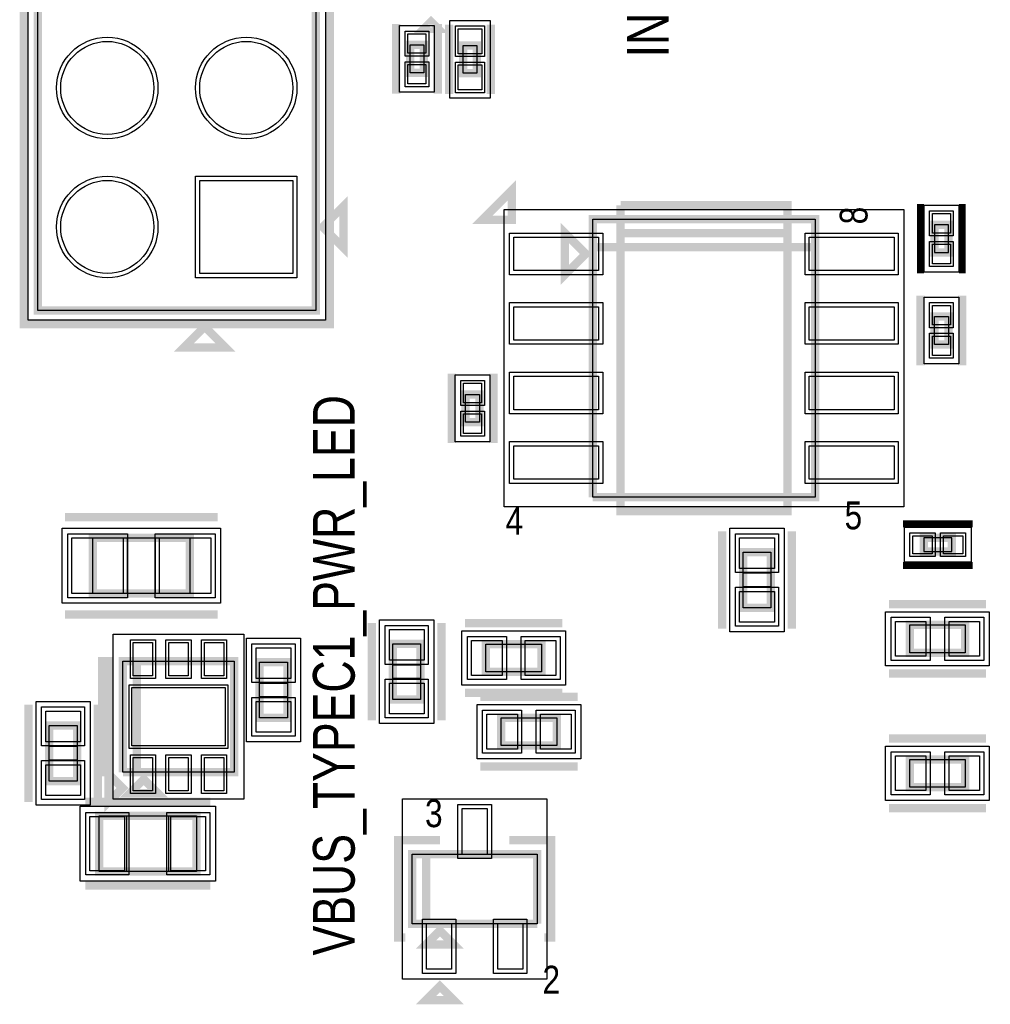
# Model space of a CAD drawing. Extents: x -10 to 137, y -26 to 192.
# Tile 18 of 78: x 17 to 35, y 16 to 34. Entities that reach past the tile are written whole.
import ezdxf

# ---------------------------------------------------------------- set-up
doc = ezdxf.new("R2010")
doc.units = 0
for name, color, linetype in [('BG_SILKSCREEN_TOP', 7, 'CONTINUOUS'), ('PG_ASSEMBLY_TOP', 120, 'CONTINUOUS'), ('PG_DFA_BOUND_TOP', 95, 'CONTINUOUS'), ('PG_PLACE_BOUND_TOP', 23, 'CONTINUOUS'), ('PG_SILKSCREEN_TOP', 7, 'CONTINUOUS'), ('PIN_PASTEMASK_TOP', 212, 'CONTINUOUS'), ('PIN_SOLDERMASK_TOP', 110, 'CONTINUOUS'), ('PIN_TOP', 140, 'CONTINUOUS'), ('VKO_TOP', 243, 'CONTINUOUS')]:
    doc.layers.add(name, color=color, linetype=linetype)

msp = doc.modelspace()

# ---------------------------------------------------------------- linework, layer by layer
at = {"layer": 'PG_ASSEMBLY_TOP', "const_width": 0.1524}
for points in [[(17.399, 28.8798), (17.399, 42.0878), (22.479, 42.0878), (22.479, 28.8798), (17.399, 28.8798)], [(24.20112, 33.729168), (24.20112, 33.221168), (24.45512, 33.221168), (24.45512, 33.729168), (24.20112, 33.729168)], [(25.171014, 33.72085), (25.171014, 33.212849), (25.425014, 33.212849), (25.425014, 33.72085), (25.171014, 33.72085)], [(22.606, 30.4038), (22.987, 30.0228), (22.987, 30.7848), (22.606, 30.4038)], [(27.540204, 25.465786), (31.604204, 25.465786), (31.604204, 30.545786), (27.540204, 30.545786), (27.540204, 30.037786), (31.604204, 30.037786)], [(27.413204, 29.910786), (27.032204, 30.291786), (27.032204, 29.529786), (27.413204, 29.910786)], [(34.039556, 29.936694), (34.039556, 30.444694), (33.785556, 30.444694), (33.785556, 29.936694), (34.039556, 29.936694)], [(31.604204, 30.037786), (27.540204, 30.037786), (27.540204, 25.465786)], [(33.785556, 28.766516), (33.785556, 28.258516), (34.039556, 28.258516), (34.039556, 28.766516), (33.785556, 28.766516)], [(25.471374, 26.836878), (25.471374, 27.344878), (25.217374, 27.344878), (25.217374, 26.836878), (25.471374, 26.836878)], [(18.402808, 23.706074), (20.180808, 23.706074), (20.180808, 24.722074), (18.402808, 24.722074), (18.402808, 23.706074)], [(34.100008, 24.72563), (33.592008, 24.72563), (33.592008, 24.47163), (34.100008, 24.47163), (34.100008, 24.72563)], [(30.287722, 24.46274), (30.287722, 23.44674), (30.795722, 23.44674), (30.795722, 24.46274), (30.287722, 24.46274)], [(34.347912, 23.132542), (33.331912, 23.132542), (33.331912, 22.624542), (34.347912, 22.624542), (34.347912, 23.132542)], [(24.394922, 21.77034), (24.394922, 22.78634), (23.886922, 22.78634), (23.886922, 21.77034), (24.394922, 21.77034)], [(25.588722, 22.275292), (26.604722, 22.275292), (26.604722, 22.783292), (25.588722, 22.783292), (25.588722, 22.275292)], [(19.20875, 22.47265), (19.20875, 20.44065), (18.95475, 20.44065)], [(18.95475, 20.44065), (18.95475, 22.47265), (20.98675, 22.47265), (20.98675, 20.44065), (19.20875, 20.44065), (19.20875, 22.47265)], [(21.96084, 21.436076), (21.96084, 22.452076), (21.45284, 22.452076), (21.45284, 21.436076), (21.96084, 21.436076)], [(25.866344, 20.929092), (26.882344, 20.929092), (26.882344, 21.437092), (25.866344, 21.437092), (25.866344, 20.929092)], [(18.116296, 20.280376), (18.116296, 21.296376), (17.608296, 21.296376), (17.608296, 20.280376), (18.116296, 20.280376)], [(34.347912, 20.676616), (33.331912, 20.676616), (33.331912, 20.168616), (34.347912, 20.168616), (34.347912, 20.676616)], [(19.33575, 20.31365), (19.08175, 20.05965), (19.58975, 20.05965), (19.33575, 20.31365)], [(18.519648, 18.628614), (20.297648, 18.628614), (20.297648, 19.644614), (18.519648, 19.644614), (18.519648, 18.628614)], [(26.525728, 17.674336), (26.525728, 18.944336), (24.239728, 18.944336), (24.239728, 17.674336), (24.493728, 17.674336), (24.493728, 18.944336)], [(24.493728, 18.944336), (24.493728, 17.674336), (26.525728, 17.674336)], [(24.747728, 17.547336), (24.493728, 17.293336), (25.001728, 17.293336), (24.747728, 17.547336)]]:
    msp.add_lwpolyline(points, dxfattribs=at)
at = {"layer": 'PG_DFA_BOUND_TOP'}
for points in [[(17.2212, 28.702), (17.2212, 42.2656), (22.6568, 42.2656), (22.6568, 28.702)], [(24.64562, 34.085276), (24.64562, 32.86506), (24.01062, 32.86506), (24.01062, 34.085276)], [(24.929714, 34.177849), (25.666314, 34.177849), (25.666314, 32.75585), (24.929714, 32.75585)], [(34.230056, 29.580495), (33.595056, 29.580495), (33.595056, 30.800893), (34.230056, 30.800893)], [(25.919684, 25.287986), (25.919684, 30.723586), (33.224724, 30.723586), (33.224724, 25.287986)], [(33.595056, 27.902408), (33.595056, 29.122624), (34.230056, 29.122624), (34.230056, 27.902408)], [(25.026874, 26.48077), (25.026874, 27.700986), (25.661874, 27.700986), (25.661874, 26.48077)], [(17.844008, 23.528274), (17.844008, 24.899874), (20.739608, 24.899874), (20.739608, 23.528274)], [(30.046422, 23.007574), (30.046422, 24.901906), (31.037022, 24.901906), (31.037022, 23.007574)], [(34.456207, 24.91613), (34.456207, 24.28113), (33.235809, 24.28113), (33.235809, 24.91613)], [(23.645622, 21.331174), (23.645622, 23.225506), (24.636222, 23.225506), (24.636222, 21.331174)], [(32.892746, 22.383242), (32.892746, 23.373842), (34.787078, 23.373842), (34.787078, 22.383242)], [(18.77695, 19.949414), (18.77695, 22.963886), (21.16455, 22.963886), (21.16455, 19.949414)], [(21.21154, 20.99691), (21.21154, 22.891242), (22.20214, 22.891242), (22.20214, 20.99691)], [(25.149556, 22.033992), (25.149556, 23.024592), (27.043888, 23.024592), (27.043888, 22.033992)], [(17.366996, 19.84121), (17.366996, 21.735542), (18.357596, 21.735542), (18.357596, 19.84121)], [(25.427178, 20.687792), (25.427178, 21.678392), (27.32151, 21.678392), (27.32151, 20.687792)], [(32.892746, 19.927316), (32.892746, 20.917916), (34.787078, 20.917916), (34.787078, 19.927316)], [(18.173446, 18.450814), (18.173446, 19.822414), (20.64385, 19.822414), (20.64385, 18.450814)], [(24.061928, 16.6624), (24.061928, 19.956272), (26.703528, 19.956272), (26.703528, 16.6624)]]:
    msp.add_lwpolyline(points, close=True, dxfattribs=at)
at = {"layer": 'PG_PLACE_BOUND_TOP'}
for points in [[(17.399, 28.8798), (17.399, 42.0878), (22.479, 42.0878), (22.479, 28.8798)], [(24.45512, 33.729168), (24.45512, 33.221168), (24.20112, 33.221168), (24.20112, 33.729168)], [(25.171014, 33.72085), (25.425014, 33.72085), (25.425014, 33.212849), (25.171014, 33.212849)], [(27.540204, 25.465786), (27.540204, 30.545786), (31.604204, 30.545786), (31.604204, 25.465786)], [(34.039556, 29.936694), (34.039556, 30.444694), (33.785556, 30.444694), (33.785556, 29.936694)], [(33.785556, 28.258516), (33.785556, 28.766516), (34.039556, 28.766516), (34.039556, 28.258516)], [(25.217374, 26.836878), (25.217374, 27.344878), (25.471374, 27.344878), (25.471374, 26.836878)], [(18.402808, 23.706074), (18.402808, 24.722074), (20.180808, 24.722074), (20.180808, 23.706074)], [(34.100008, 24.72563), (33.592008, 24.72563), (33.592008, 24.47163), (34.100008, 24.47163)], [(30.287722, 23.44674), (30.287722, 24.46274), (30.795722, 24.46274), (30.795722, 23.44674)], [(33.331912, 22.624542), (33.331912, 23.132542), (34.347912, 23.132542), (34.347912, 22.624542)], [(23.886922, 21.77034), (23.886922, 22.78634), (24.394922, 22.78634), (24.394922, 21.77034)], [(25.588722, 22.275292), (25.588722, 22.783292), (26.604722, 22.783292), (26.604722, 22.275292)], [(18.95475, 20.44065), (18.95475, 22.47265), (20.98675, 22.47265), (20.98675, 20.44065)], [(21.45284, 21.436076), (21.45284, 22.452076), (21.96084, 22.452076), (21.96084, 21.436076)], [(25.866344, 20.929092), (25.866344, 21.437092), (26.882344, 21.437092), (26.882344, 20.929092)], [(17.608296, 20.280376), (17.608296, 21.296376), (18.116296, 21.296376), (18.116296, 20.280376)], [(33.331912, 20.168616), (33.331912, 20.676616), (34.347912, 20.676616), (34.347912, 20.168616)], [(18.519648, 18.628614), (18.519648, 19.644614), (20.297648, 19.644614), (20.297648, 18.628614)], [(24.239728, 17.674336), (24.239728, 18.944336), (26.525728, 18.944336), (26.525728, 17.674336)]]:
    msp.add_lwpolyline(points, close=True, dxfattribs=at)
at = {"layer": 'PG_SILKSCREEN_TOP'}
for points, const_width in [([(17.145, 28.6258), (17.145, 42.3418), (22.733, 42.3418), (22.733, 28.6258), (17.145, 28.6258)], 0.1524), ([(23.94712, 34.110168), (23.94712, 32.840168)], 0.1524), ([(24.45766, 34.024316), (24.71166, 34.024316), (24.58466, 34.151316), (24.45766, 34.024316)], 0.1524), ([(24.70912, 34.110168), (24.70912, 32.840168)], 0.1524), ([(24.917014, 34.10185), (24.917014, 32.831849)], 0.1524), ([(25.679014, 34.10185), (25.679014, 32.831849)], 0.1524), ([(26.06294, 30.534864), (26.06294, 31.073598), (25.524206, 30.534864), (26.06294, 30.534864)], 0.1524), ([(28.048204, 30.799786), (31.096204, 30.799786), (31.096204, 25.211786), (28.048204, 25.211786), (28.048204, 30.291786), (31.096204, 30.291786)], 0.1524), ([(31.096204, 30.291786), (28.048204, 30.291786), (28.048204, 30.799786)], 0.1524), ([(33.531556, 29.555694), (33.531556, 30.825694)], 0.127), ([(34.293556, 29.555694), (34.293556, 30.825694)], 0.127), ([(33.531556, 29.147516), (33.531556, 27.877516)], 0.1524), ([(34.293556, 29.147516), (34.293556, 27.877516)], 0.1524), ([(20.449286, 28.581096), (20.068286, 28.200096), (20.830286, 28.200096), (20.449286, 28.581096)], 0.1524), ([(24.963374, 26.455878), (24.963374, 27.725878)], 0.1524), ([(25.725374, 26.455878), (25.725374, 27.725878)], 0.1524), ([(17.894808, 25.103074), (20.688808, 25.103074)], 0.1524), ([(34.481008, 24.97963), (33.211008, 24.97963)], 0.127), ([(29.906722, 24.84374), (29.906722, 23.06574)], 0.1524), ([(31.176722, 24.84374), (31.176722, 23.06574)], 0.1524), ([(34.481008, 24.21763), (33.211008, 24.21763)], 0.127), ([(34.728912, 23.513542), (32.950912, 23.513542)], 0.1524), ([(17.894808, 23.325074), (20.688808, 23.325074)], 0.1524), ([(23.505922, 21.38934), (23.505922, 23.16734)], 0.1524), ([(24.775922, 21.38934), (24.775922, 23.16734)], 0.1524), ([(25.207722, 23.164292), (26.985722, 23.164292)], 0.1524), ([(18.70075, 20.44065), (18.70075, 22.47265), (18.57375, 22.47265), (18.57375, 20.44065), (18.70075, 20.44065)], 0.1524), ([(34.728912, 22.243542), (32.950912, 22.243542)], 0.1524), ([(25.207722, 21.894292), (26.985722, 21.894292)], 0.1524), ([(25.485344, 21.818092), (27.263344, 21.818092)], 0.1524), ([(17.227296, 19.899376), (17.227296, 21.677376)], 0.1524), ([(18.497296, 19.899376), (18.497296, 21.677376)], 0.1524), ([(34.728912, 21.057616), (32.950912, 21.057616)], 0.1524), ([(18.947384, 20.153122), (18.693384, 20.407122), (18.693384, 19.899122), (18.947384, 20.153122)], 0.1524), ([(25.485344, 20.548092), (27.263344, 20.548092)], 0.1524), ([(18.265648, 19.898614), (20.551648, 19.898614)], 0.1524), ([(34.728912, 19.787616), (32.950912, 19.787616)], 0.1524), ([(24.747728, 19.198336), (23.985728, 19.198336), (23.985728, 17.420336), (24.112728, 17.420336)], 0.1524), ([(26.652728, 17.420336), (26.779728, 17.420336), (26.779728, 19.198336), (26.017728, 19.198336)], 0.1524), ([(18.265648, 18.374614), (20.551648, 18.374614)], 0.1524), ([(24.747728, 16.531336), (24.493728, 16.277336), (25.001728, 16.277336), (24.747728, 16.531336)], 0.1524)]:
    msp.add_lwpolyline(points, dxfattribs=dict(at, const_width=const_width))
at = {"layer": 'PIN_PASTEMASK_TOP'}
for points in [[(25.082114, 34.025449), (25.513914, 34.025449), (25.513914, 33.568249), (25.082114, 33.568249)], [(24.16302, 33.932876), (24.49322, 33.932876), (24.49322, 33.577276), (24.16302, 33.577276)], [(24.16302, 33.37306), (24.49322, 33.37306), (24.49322, 33.01746), (24.16302, 33.01746)], [(25.082114, 33.36545), (25.513914, 33.36545), (25.513914, 32.90825), (25.082114, 32.90825)], [(34.077656, 30.292893), (33.747456, 30.292893), (33.747456, 30.648493), (34.077656, 30.648493)], [(26.097484, 29.605986), (26.097484, 30.215586), (27.646884, 30.215586), (27.646884, 29.605986)], [(31.497524, 29.605986), (31.497524, 30.215586), (33.046924, 30.215586), (33.046924, 29.605986)], [(34.077656, 29.732895), (33.747456, 29.732895), (33.747456, 30.088495), (34.077656, 30.088495)], [(33.747456, 28.970224), (34.077656, 28.970224), (34.077656, 28.614624), (33.747456, 28.614624)], [(26.097484, 28.335986), (26.097484, 28.945586), (27.646884, 28.945586), (27.646884, 28.335986)], [(31.497524, 28.335986), (31.497524, 28.945586), (33.046924, 28.945586), (33.046924, 28.335986)], [(33.747456, 28.410408), (34.077656, 28.410408), (34.077656, 28.054808), (33.747456, 28.054808)], [(25.509474, 27.192986), (25.179274, 27.192986), (25.179274, 27.548586), (25.509474, 27.548586)], [(26.097484, 27.065986), (26.097484, 27.675586), (27.646884, 27.675586), (27.646884, 27.065986)], [(31.497524, 27.065986), (31.497524, 27.675586), (33.046924, 27.675586), (33.046924, 27.065986)], [(25.509474, 26.63317), (25.179274, 26.63317), (25.179274, 26.98877), (25.509474, 26.98877)], [(26.097484, 25.795986), (26.097484, 26.405586), (27.646884, 26.405586), (27.646884, 25.795986)], [(31.497524, 25.795986), (31.497524, 26.405586), (33.046924, 26.405586), (33.046924, 25.795986)], [(18.021808, 23.706074), (18.021808, 24.722074), (18.961608, 24.722074), (18.961608, 23.706074)], [(19.622008, 23.706074), (19.622008, 24.722074), (20.561808, 24.722074), (20.561808, 23.706074)], [(30.224222, 24.724106), (30.859222, 24.724106), (30.859222, 24.165306), (30.224222, 24.165306)], [(33.743809, 24.76373), (33.743809, 24.43353), (33.388209, 24.43353), (33.388209, 24.76373)], [(34.303807, 24.76373), (34.303807, 24.43353), (33.948207, 24.43353), (33.948207, 24.76373)], [(30.224222, 23.744174), (30.859222, 23.744174), (30.859222, 23.185374), (30.224222, 23.185374)], [(24.458422, 22.488906), (23.823422, 22.488906), (23.823422, 23.047706), (24.458422, 23.047706)], [(33.629346, 23.196042), (33.629346, 22.561042), (33.070546, 22.561042), (33.070546, 23.196042)], [(34.609278, 23.196042), (34.609278, 22.561042), (34.050478, 22.561042), (34.050478, 23.196042)], [(19.498564, 22.201886), (19.142964, 22.201886), (19.142964, 22.811486), (19.498564, 22.811486)], [(20.14855, 22.201886), (19.79295, 22.201886), (19.79295, 22.811486), (20.14855, 22.811486)], [(20.798536, 22.201886), (20.442936, 22.201886), (20.442936, 22.811486), (20.798536, 22.811486)], [(22.02434, 22.154642), (21.38934, 22.154642), (21.38934, 22.713442), (22.02434, 22.713442)], [(25.327356, 22.211792), (25.327356, 22.846792), (25.886156, 22.846792), (25.886156, 22.211792)], [(26.307288, 22.211792), (26.307288, 22.846792), (26.866088, 22.846792), (26.866088, 22.211792)], [(20.82165, 20.92325), (19.11985, 20.92325), (19.11985, 21.99005), (20.82165, 21.99005)], [(24.458422, 21.508974), (23.823422, 21.508974), (23.823422, 22.067774), (24.458422, 22.067774)], [(22.02434, 21.17471), (21.38934, 21.17471), (21.38934, 21.73351), (22.02434, 21.73351)], [(18.179796, 20.998942), (17.544796, 20.998942), (17.544796, 21.557742), (18.179796, 21.557742)], [(25.604978, 20.865592), (25.604978, 21.500592), (26.163778, 21.500592), (26.163778, 20.865592)], [(26.58491, 20.865592), (26.58491, 21.500592), (27.14371, 21.500592), (27.14371, 20.865592)], [(19.498564, 20.101814), (19.142964, 20.101814), (19.142964, 20.711414), (19.498564, 20.711414)], [(20.14855, 20.101814), (19.79295, 20.101814), (19.79295, 20.711414), (20.14855, 20.711414)], [(20.798536, 20.101814), (20.442936, 20.101814), (20.442936, 20.711414), (20.798536, 20.711414)], [(33.629346, 20.740116), (33.629346, 20.105116), (33.070546, 20.105116), (33.070546, 20.740116)], [(34.609278, 20.740116), (34.609278, 20.105116), (34.050478, 20.105116), (34.050478, 20.740116)], [(18.179796, 20.01901), (17.544796, 20.01901), (17.544796, 20.57781), (18.179796, 20.57781)], [(18.351246, 18.641314), (18.351246, 19.631914), (18.986246, 19.631914), (18.986246, 18.641314)], [(19.83105, 18.641314), (19.83105, 19.631914), (20.46605, 19.631914), (20.46605, 18.641314)], [(25.154128, 19.778472), (25.611328, 19.778472), (25.611328, 18.940272), (25.154128, 18.940272)], [(24.504142, 17.6784), (24.961342, 17.6784), (24.961342, 16.8402), (24.504142, 16.8402)], [(25.804114, 17.6784), (26.261314, 17.6784), (26.261314, 16.8402), (25.804114, 16.8402)]]:
    msp.add_lwpolyline(points, close=True, dxfattribs=at)
at = {"layer": 'PIN_SOLDERMASK_TOP'}
for points in [[(25.031314, 34.076249), (25.564714, 34.076249), (25.564714, 33.517449), (25.031314, 33.517449)], [(24.11222, 33.983676), (24.54402, 33.983676), (24.54402, 33.526476), (24.11222, 33.526476)], [(24.11222, 33.42386), (24.54402, 33.42386), (24.54402, 32.96666), (24.11222, 32.96666)], [(25.031314, 33.41625), (25.564714, 33.41625), (25.564714, 32.85745), (25.031314, 32.85745)], [(22.1361, 29.4767), (20.2819, 29.4767), (20.2819, 31.3309), (22.1361, 31.3309)], [(34.128456, 30.242093), (33.696656, 30.242093), (33.696656, 30.699293), (34.128456, 30.699293)], [(26.021284, 29.529786), (26.021284, 30.291786), (27.723084, 30.291786), (27.723084, 29.529786)], [(31.421324, 29.529786), (31.421324, 30.291786), (33.123124, 30.291786), (33.123124, 29.529786)], [(34.128456, 29.682095), (33.696656, 29.682095), (33.696656, 30.139295), (34.128456, 30.139295)], [(26.021284, 28.259786), (26.021284, 29.021786), (27.723084, 29.021786), (27.723084, 28.259786)], [(31.421324, 28.259786), (31.421324, 29.021786), (33.123124, 29.021786), (33.123124, 28.259786)], [(33.696656, 29.021024), (34.128456, 29.021024), (34.128456, 28.563824), (33.696656, 28.563824)], [(33.696656, 28.461208), (34.128456, 28.461208), (34.128456, 28.004008), (33.696656, 28.004008)], [(26.021284, 26.989786), (26.021284, 27.751786), (27.723084, 27.751786), (27.723084, 26.989786)], [(31.421324, 26.989786), (31.421324, 27.751786), (33.123124, 27.751786), (33.123124, 26.989786)], [(25.560274, 27.142186), (25.128474, 27.142186), (25.128474, 27.599386), (25.560274, 27.599386)], [(25.560274, 26.58237), (25.128474, 26.58237), (25.128474, 27.03957), (25.560274, 27.03957)], [(26.021284, 25.719786), (26.021284, 26.481786), (27.723084, 26.481786), (27.723084, 25.719786)], [(31.421324, 25.719786), (31.421324, 26.481786), (33.123124, 26.481786), (33.123124, 25.719786)], [(17.945608, 23.629874), (17.945608, 24.798274), (19.037808, 24.798274), (19.037808, 23.629874)], [(19.545808, 23.629874), (19.545808, 24.798274), (20.638008, 24.798274), (20.638008, 23.629874)], [(30.148022, 24.800306), (30.935422, 24.800306), (30.935422, 24.089106), (30.148022, 24.089106)], [(33.794609, 24.81453), (33.794609, 24.38273), (33.337409, 24.38273), (33.337409, 24.81453)], [(34.354607, 24.81453), (34.354607, 24.38273), (33.897407, 24.38273), (33.897407, 24.81453)], [(30.148022, 23.820374), (30.935422, 23.820374), (30.935422, 23.109174), (30.148022, 23.109174)], [(33.705546, 23.272242), (33.705546, 22.484842), (32.994346, 22.484842), (32.994346, 23.272242)], [(34.685478, 23.272242), (34.685478, 22.484842), (33.974278, 22.484842), (33.974278, 23.272242)], [(24.534622, 22.412706), (23.747222, 22.412706), (23.747222, 23.123906), (24.534622, 23.123906)], [(19.549364, 22.151086), (19.092164, 22.151086), (19.092164, 22.862286), (19.549364, 22.862286)], [(20.19935, 22.151086), (19.74215, 22.151086), (19.74215, 22.862286), (20.19935, 22.862286)], [(20.849336, 22.151086), (20.392136, 22.151086), (20.392136, 22.862286), (20.849336, 22.862286)], [(25.251156, 22.135592), (25.251156, 22.922992), (25.962356, 22.922992), (25.962356, 22.135592)], [(26.231088, 22.135592), (26.231088, 22.922992), (26.942288, 22.922992), (26.942288, 22.135592)], [(22.10054, 22.078442), (21.31314, 22.078442), (21.31314, 22.789642), (22.10054, 22.789642)], [(24.534622, 21.432774), (23.747222, 21.432774), (23.747222, 22.143974), (24.534622, 22.143974)], [(20.87245, 20.87245), (19.06905, 20.87245), (19.06905, 22.04085), (20.87245, 22.04085)], [(22.10054, 21.09851), (21.31314, 21.09851), (21.31314, 21.80971), (22.10054, 21.80971)], [(18.255996, 20.922742), (17.468596, 20.922742), (17.468596, 21.633942), (18.255996, 21.633942)], [(25.528778, 20.789392), (25.528778, 21.576792), (26.239978, 21.576792), (26.239978, 20.789392)], [(26.50871, 20.789392), (26.50871, 21.576792), (27.21991, 21.576792), (27.21991, 20.789392)], [(19.549364, 20.051014), (19.092164, 20.051014), (19.092164, 20.762214), (19.549364, 20.762214)], [(20.19935, 20.051014), (19.74215, 20.051014), (19.74215, 20.762214), (20.19935, 20.762214)], [(20.849336, 20.051014), (20.392136, 20.051014), (20.392136, 20.762214), (20.849336, 20.762214)], [(33.705546, 20.816316), (33.705546, 20.028916), (32.994346, 20.028916), (32.994346, 20.816316)], [(34.685478, 20.816316), (34.685478, 20.028916), (33.974278, 20.028916), (33.974278, 20.816316)], [(18.255996, 19.94281), (17.468596, 19.94281), (17.468596, 20.65401), (18.255996, 20.65401)], [(25.077928, 19.854672), (25.687528, 19.854672), (25.687528, 18.864072), (25.077928, 18.864072)], [(18.275046, 18.565114), (18.275046, 19.708114), (19.062446, 19.708114), (19.062446, 18.565114)], [(19.75485, 18.565114), (19.75485, 19.708114), (20.54225, 19.708114), (20.54225, 18.565114)], [(24.427942, 17.7546), (25.037542, 17.7546), (25.037542, 16.764), (24.427942, 16.764)], [(25.727914, 17.7546), (26.337514, 17.7546), (26.337514, 16.764), (25.727914, 16.764)]]:
    msp.add_lwpolyline(points, close=True, dxfattribs=at)
for centre in [(18.669, 32.9438), (21.209, 32.9438), (18.669, 30.4038)]:
    msp.add_circle(centre, 0.9271, dxfattribs=at)
at = {"layer": 'PIN_TOP'}
for points in [[(25.082114, 34.025449), (25.513914, 34.025449), (25.513914, 33.568249), (25.082114, 33.568249)], [(24.16302, 33.932876), (24.49322, 33.932876), (24.49322, 33.577276), (24.16302, 33.577276)], [(24.16302, 33.37306), (24.49322, 33.37306), (24.49322, 33.01746), (24.16302, 33.01746)], [(25.082114, 33.36545), (25.513914, 33.36545), (25.513914, 32.90825), (25.082114, 32.90825)], [(22.0599, 29.5529), (20.3581, 29.5529), (20.3581, 31.2547), (22.0599, 31.2547)], [(34.077656, 30.292893), (33.747456, 30.292893), (33.747456, 30.648493), (34.077656, 30.648493)], [(26.097484, 29.605986), (26.097484, 30.215586), (27.646884, 30.215586), (27.646884, 29.605986)], [(31.497524, 29.605986), (31.497524, 30.215586), (33.046924, 30.215586), (33.046924, 29.605986)], [(34.077656, 29.732895), (33.747456, 29.732895), (33.747456, 30.088495), (34.077656, 30.088495)], [(33.747456, 28.970224), (34.077656, 28.970224), (34.077656, 28.614624), (33.747456, 28.614624)], [(26.097484, 28.335986), (26.097484, 28.945586), (27.646884, 28.945586), (27.646884, 28.335986)], [(31.497524, 28.335986), (31.497524, 28.945586), (33.046924, 28.945586), (33.046924, 28.335986)], [(33.747456, 28.410408), (34.077656, 28.410408), (34.077656, 28.054808), (33.747456, 28.054808)], [(25.509474, 27.192986), (25.179274, 27.192986), (25.179274, 27.548586), (25.509474, 27.548586)], [(26.097484, 27.065986), (26.097484, 27.675586), (27.646884, 27.675586), (27.646884, 27.065986)], [(31.497524, 27.065986), (31.497524, 27.675586), (33.046924, 27.675586), (33.046924, 27.065986)], [(25.509474, 26.63317), (25.179274, 26.63317), (25.179274, 26.98877), (25.509474, 26.98877)], [(26.097484, 25.795986), (26.097484, 26.405586), (27.646884, 26.405586), (27.646884, 25.795986)], [(31.497524, 25.795986), (31.497524, 26.405586), (33.046924, 26.405586), (33.046924, 25.795986)], [(18.021808, 23.706074), (18.021808, 24.722074), (18.961608, 24.722074), (18.961608, 23.706074)], [(19.622008, 23.706074), (19.622008, 24.722074), (20.561808, 24.722074), (20.561808, 23.706074)], [(30.224222, 24.724106), (30.859222, 24.724106), (30.859222, 24.165306), (30.224222, 24.165306)], [(33.743809, 24.76373), (33.743809, 24.43353), (33.388209, 24.43353), (33.388209, 24.76373)], [(34.303807, 24.76373), (34.303807, 24.43353), (33.948207, 24.43353), (33.948207, 24.76373)], [(30.224222, 23.744174), (30.859222, 23.744174), (30.859222, 23.185374), (30.224222, 23.185374)], [(24.458422, 22.488906), (23.823422, 22.488906), (23.823422, 23.047706), (24.458422, 23.047706)], [(33.629346, 23.196042), (33.629346, 22.561042), (33.070546, 22.561042), (33.070546, 23.196042)], [(34.609278, 23.196042), (34.609278, 22.561042), (34.050478, 22.561042), (34.050478, 23.196042)], [(19.498564, 22.201886), (19.142964, 22.201886), (19.142964, 22.811486), (19.498564, 22.811486)], [(20.14855, 22.201886), (19.79295, 22.201886), (19.79295, 22.811486), (20.14855, 22.811486)], [(20.798536, 22.201886), (20.442936, 22.201886), (20.442936, 22.811486), (20.798536, 22.811486)], [(22.02434, 22.154642), (21.38934, 22.154642), (21.38934, 22.713442), (22.02434, 22.713442)], [(25.327356, 22.211792), (25.327356, 22.846792), (25.886156, 22.846792), (25.886156, 22.211792)], [(26.307288, 22.211792), (26.307288, 22.846792), (26.866088, 22.846792), (26.866088, 22.211792)], [(20.82165, 20.92325), (19.11985, 20.92325), (19.11985, 21.99005), (20.82165, 21.99005)], [(24.458422, 21.508974), (23.823422, 21.508974), (23.823422, 22.067774), (24.458422, 22.067774)], [(22.02434, 21.17471), (21.38934, 21.17471), (21.38934, 21.73351), (22.02434, 21.73351)], [(18.179796, 20.998942), (17.544796, 20.998942), (17.544796, 21.557742), (18.179796, 21.557742)], [(25.604978, 20.865592), (25.604978, 21.500592), (26.163778, 21.500592), (26.163778, 20.865592)], [(26.58491, 20.865592), (26.58491, 21.500592), (27.14371, 21.500592), (27.14371, 20.865592)], [(19.498564, 20.101814), (19.142964, 20.101814), (19.142964, 20.711414), (19.498564, 20.711414)], [(20.14855, 20.101814), (19.79295, 20.101814), (19.79295, 20.711414), (20.14855, 20.711414)], [(20.798536, 20.101814), (20.442936, 20.101814), (20.442936, 20.711414), (20.798536, 20.711414)], [(33.629346, 20.740116), (33.629346, 20.105116), (33.070546, 20.105116), (33.070546, 20.740116)], [(34.609278, 20.740116), (34.609278, 20.105116), (34.050478, 20.105116), (34.050478, 20.740116)], [(18.179796, 20.01901), (17.544796, 20.01901), (17.544796, 20.57781), (18.179796, 20.57781)], [(18.351246, 18.641314), (18.351246, 19.631914), (18.986246, 19.631914), (18.986246, 18.641314)], [(19.83105, 18.641314), (19.83105, 19.631914), (20.46605, 19.631914), (20.46605, 18.641314)], [(25.154128, 19.778472), (25.611328, 19.778472), (25.611328, 18.940272), (25.154128, 18.940272)], [(24.504142, 17.6784), (24.961342, 17.6784), (24.961342, 16.8402), (24.504142, 16.8402)], [(25.804114, 17.6784), (26.261314, 17.6784), (26.261314, 16.8402), (25.804114, 16.8402)]]:
    msp.add_lwpolyline(points, close=True, dxfattribs=at)
for centre in [(18.669, 32.9438), (21.209, 32.9438), (18.669, 30.4038)]:
    msp.add_circle(centre, 0.8509, dxfattribs=at)
at = {"layer": 'VKO_TOP'}
for points in [[(19.037808, 23.706074), (19.037808, 24.722074), (19.545808, 24.722074), (19.545808, 23.706074)], [(30.287722, 23.82774), (30.287722, 24.08174), (30.795722, 24.08174), (30.795722, 23.82774)], [(33.712912, 22.624542), (33.712912, 23.132542), (33.966912, 23.132542), (33.966912, 22.624542)], [(25.969722, 22.275292), (25.969722, 22.783292), (26.223722, 22.783292), (26.223722, 22.275292)], [(23.886922, 22.15134), (23.886922, 22.40534), (24.394922, 22.40534), (24.394922, 22.15134)], [(21.45284, 21.817076), (21.45284, 22.071076), (21.96084, 22.071076), (21.96084, 21.817076)], [(26.247344, 20.929092), (26.247344, 21.437092), (26.501344, 21.437092), (26.501344, 20.929092)], [(17.608296, 20.661376), (17.608296, 20.915376), (18.116296, 20.915376), (18.116296, 20.661376)], [(33.712912, 20.168616), (33.712912, 20.676616), (33.966912, 20.676616), (33.966912, 20.168616)], [(19.027648, 18.628614), (19.027648, 19.644614), (19.789648, 19.644614), (19.789648, 18.628614)]]:
    msp.add_lwpolyline(points, close=True, dxfattribs=at)

# ---------------------------------------------------------------- texts
at = {"layer": 'BG_SILKSCREEN_TOP', "width": 0.8}
for s, p in [('INDICATION LED', (28.9306, 33.501965)), ('VBUS_TYPEC1_PWR_LED', (23.1902, 17.093565))]:
    msp.add_text(s, height=0.762, rotation=90, dxfattribs=at).set_placement(p)
at = {"layer": 'PG_SILKSCREEN_TOP', "width": 0.85}
msp.add_text('8', height=0.508, rotation=90, dxfattribs=at).set_placement((32.561276, 30.452314))
for s, p in [('5', (32.142176, 24.880316)), ('4', (25.946608, 24.780494)), ('3', (24.475694, 19.437858)), ('2', (26.622502, 16.39824))]:
    msp.add_text(s, height=0.508, dxfattribs=at).set_placement(p)

doc.saveas('drawing.dxf')
